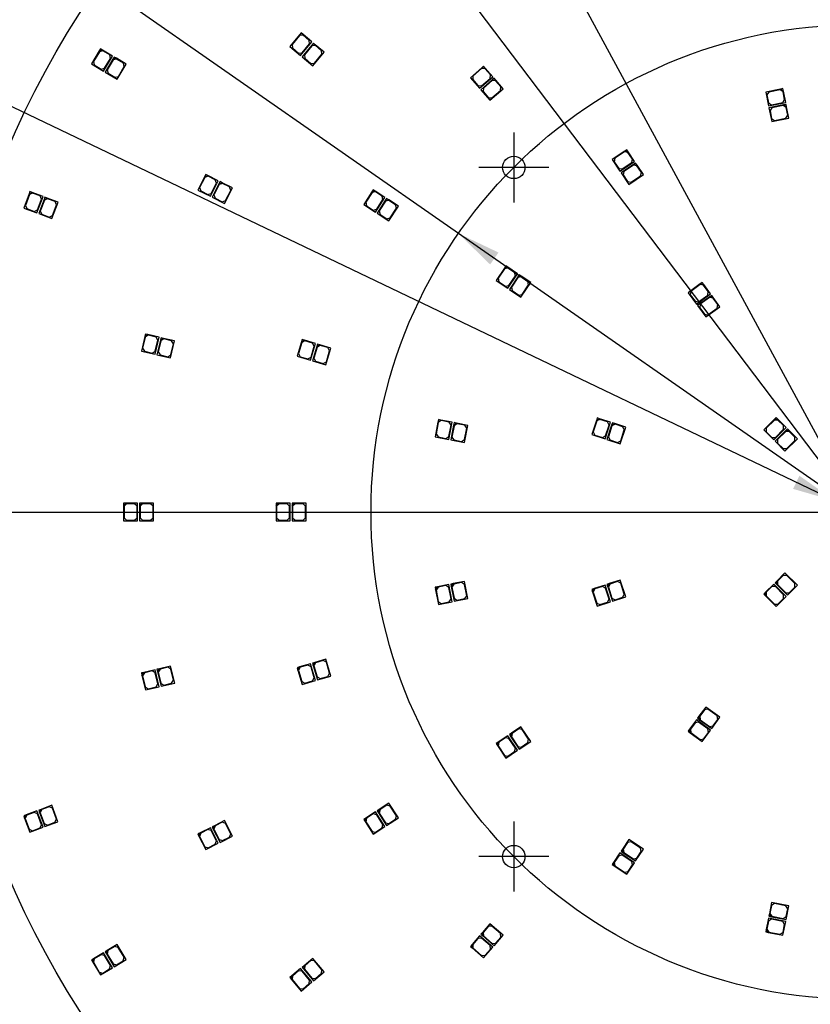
# Model space of a CAD drawing. Header units: millimetres. Extents: x 7 to 819, y 15 to 587.
# Tile 4 of 23: x 108 to 266, y 210 to 407. Entities that reach past the tile are written whole.
import ezdxf
from ezdxf.enums import TextEntityAlignment as Align
from ezdxf.lldxf.tags import DXFTag

# ---------------------------------------------------------------- set-up
doc = ezdxf.new("R2010")
doc.units = ezdxf.units.MM
for name, color, linetype in [('Default', 7, 'Continuous'), ('LED_2835_CW', 7, 'Continuous'), ('LED_2835_WW', 7, 'Continuous'), ('PCB_RDLED_440MM_', 7, 'Continuous')]:
    doc.layers.add(name, color=color, linetype=linetype)
doc.styles.add('SEACAD_Arial', font='arial.ttf')
doc.styles.add('SEACAD_Solid_Edge_ANSI1_Symbols', font='semeca1.ttf')
tags = doc.linetypes.add('CENTER2', pattern=[28.575, 19.05, -3.175, 3.175, -3.175]).pattern_tags.tags
tags[10:11] = [DXFTag(74, 4), DXFTag(75, 0), DXFTag(340, '0'), DXFTag(46, 0.0), DXFTag(50, 0.0), DXFTag(44, 0.0), DXFTag(45, 0.0)]
tags[8:9] = [DXFTag(74, 4), DXFTag(75, 0), DXFTag(340, '0'), DXFTag(46, 0.0), DXFTag(50, 0.0), DXFTag(44, 0.0), DXFTag(45, 0.0)]
tags[6:7] = [DXFTag(74, 4), DXFTag(75, 0), DXFTag(340, '0'), DXFTag(46, 0.0), DXFTag(50, 0.0), DXFTag(44, 0.0), DXFTag(45, 0.0)]
tags[4:5] = [DXFTag(74, 4), DXFTag(75, 0), DXFTag(340, '0'), DXFTag(46, 0.0), DXFTag(50, 0.0), DXFTag(44, 0.0), DXFTag(45, 0.0)]
doc.dimstyles.new('ISO', dxfattribs={"dimtxt": 8.75, "dimasz": 8.75, "dimexe": 4.375, "dimexo": 0, "dimgap": 2.1875, "dimtad": 1, "dimtxsty": 'SEACAD_Arial', "dimblk1": '_SE_FILLED', "dimblk2": '_SE_FILLED', "dimsah": 1, "dimcen": 4.375, "dimadec": 0, "dimazin": 0, "dimtfac": 0.5, "dimtdec": 3, "dimtmove": 0, "dimatfit": 3, "dimfxl": 1, "dimarcsym": 0})

# ---------------------------------------------------------------- blocks, each defined once
blk = doc.blocks.new('SEANNOT_GROUP8')
at = {"layer": 'Default', "color": 7, "linetype": 'CENTER2'}
for p, q in [((206.84, 384.78), (206.84, 370.78)), ((213.84, 377.78), (199.84, 377.78))]:
    blk.add_line(p, q, dxfattribs=at)
blk = doc.blocks.new('SEANNOT_GROUP9')
at = {"layer": 'Default', "color": 7, "linetype": 'CENTER2'}
for p, q in [((206.84, 246.89), (206.84, 232.89)), ((213.84, 239.89), (199.84, 239.89))]:
    blk.add_line(p, q, dxfattribs=at)
blk = doc.blocks.new('SEANNOT_GROUP12')
at = {"layer": 'Default', "color": 7, "linetype": 'CENTER2'}
blk.add_line((58.28, 308.83), (493.28, 308.83), dxfattribs=at)
blk = doc.blocks.new('SE')
at = {"layer": 'LED_2835_CW', "color": 7, "linetype": 'Continuous'}
for p, q in [((166.43, 402.23), (164.5, 399.93)), ((166.44, 402.08), (164.96, 400.32)), ((166.75, 402.61), (166.43, 402.23)), ((166.43, 402.23), (167.13, 402.29)), ((167.14, 402.15), (166.44, 402.08)), ((167.13, 402.29), (166.75, 402.61)), ((168.89, 400.81), (167.13, 402.29)), ((168.37, 401.12), (167.14, 402.15)), ((164.5, 399.93), (166.64, 398.13)), ((164.96, 400.32), (165.02, 399.62)), ((166.64, 398.13), (168.89, 400.81)), ((166.95, 398.65), (168.43, 400.41)), ((168.43, 400.41), (168.37, 401.12)), ((126.63, 399.42), (125.09, 396.85)), ((126.67, 399.29), (125.49, 397.31)), ((126.89, 399.85), (126.63, 399.42)), ((126.63, 399.42), (127.32, 399.6)), ((127.35, 399.46), (126.67, 399.29)), ((127.32, 399.6), (126.89, 399.85)), ((129.29, 398.42), (127.32, 399.6)), ((128.73, 398.64), (127.35, 399.46)), ((127.5, 395.41), (129.29, 398.42)), ((127.72, 395.98), (128.9, 397.95)), ((128.9, 397.95), (128.73, 398.64)), ((165.02, 399.62), (166.25, 398.59)), ((166.25, 398.59), (166.95, 398.65)), ((125.09, 396.85), (127.5, 395.41)), ((125.49, 397.31), (125.66, 396.63)), ((125.66, 396.63), (127.03, 395.81)), ((127.03, 395.81), (127.72, 395.98)), ((202.53, 395.28), (200.26, 393.31)), ((202.52, 395.14), (200.78, 393.63)), ((203.22, 395.09), (202.52, 395.14)), ((202.91, 395.61), (202.53, 395.28)), ((202.53, 395.28), (203.23, 395.23)), ((203.23, 395.23), (202.91, 395.61)), ((204.27, 393.88), (203.22, 395.09)), ((204.74, 393.49), (203.23, 395.23)), ((200.26, 393.31), (202.09, 391.2)), ((200.78, 393.63), (200.73, 392.93)), ((200.73, 392.93), (201.78, 391.72)), ((202.09, 391.2), (204.74, 393.49)), ((202.48, 391.67), (204.22, 393.17)), ((204.22, 393.17), (204.27, 393.88)), ((201.78, 391.72), (202.48, 391.67)), ((260.85, 390.29), (257.91, 389.7)), ((260.78, 390.17), (258.52, 389.72)), ((261.36, 389.78), (260.78, 390.17)), ((261.34, 390.39), (260.85, 390.29)), ((260.85, 390.29), (261.44, 389.9)), ((261.44, 389.9), (261.34, 390.39)), ((257.91, 389.7), (258.46, 386.96)), ((258.52, 389.72), (258.13, 389.13)), ((258.13, 389.13), (258.44, 387.56)), ((261.28, 387.62), (261.68, 388.21)), ((261.68, 388.21), (261.36, 389.78)), ((261.89, 387.64), (261.44, 389.9)), ((258.44, 387.56), (259.03, 387.17)), ((258.46, 386.96), (261.89, 387.64)), ((259.03, 387.17), (261.28, 387.62)), ((230.82, 378.38), (228.33, 376.71)), ((230.79, 378.24), (228.88, 376.96)), ((231.48, 378.1), (230.79, 378.24)), ((231.23, 378.65), (230.82, 378.38)), ((230.82, 378.38), (231.51, 378.24)), ((231.51, 378.24), (231.23, 378.65)), ((232.79, 376.33), (231.51, 378.24)), ((228.33, 376.71), (229.88, 374.38)), ((228.88, 376.96), (228.74, 376.26)), ((228.74, 376.26), (229.63, 374.94)), ((229.88, 374.38), (232.79, 376.33)), ((232.38, 376.77), (231.48, 378.1)), ((232.24, 376.08), (232.38, 376.77)), ((147.83, 374.49), (146.49, 371.81)), ((147.88, 374.35), (146.85, 372.3)), ((148.06, 374.93), (147.83, 374.49)), ((147.83, 374.49), (148.51, 374.71)), ((148.55, 374.58), (147.88, 374.35)), ((148.51, 374.71), (148.06, 374.93)), ((150.56, 373.68), (148.51, 374.71)), ((149.98, 373.86), (148.55, 374.58)), ((229.63, 374.94), (230.33, 374.8)), ((230.33, 374.8), (232.24, 376.08)), ((148.99, 370.55), (150.56, 373.68)), ((149.17, 371.13), (150.2, 373.19)), ((150.2, 373.19), (149.98, 373.86)), ((112.85, 371.34), (111.8, 368.53)), ((112.91, 371.21), (112.1, 369.05)), ((113.03, 371.8), (112.85, 371.34)), ((112.85, 371.34), (113.5, 371.63)), ((113.56, 371.5), (112.91, 371.21)), ((113.5, 371.63), (113.03, 371.8)), ((115.65, 370.82), (113.5, 371.63)), ((115.05, 370.94), (113.56, 371.5)), ((114.42, 367.54), (115.65, 370.82)), ((115.35, 370.29), (115.05, 370.94)), ((146.49, 371.81), (148.99, 370.55)), ((146.85, 372.3), (147.07, 371.63)), ((147.07, 371.63), (148.5, 370.91)), ((148.5, 370.91), (149.17, 371.13)), ((181.14, 371.14), (179.52, 368.62)), ((181.17, 371), (179.93, 369.07)), ((181.41, 371.56), (181.14, 371.14)), ((181.14, 371.14), (181.83, 371.29)), ((181.86, 371.15), (181.17, 371)), ((181.83, 371.29), (181.41, 371.56)), ((183.77, 370.05), (181.83, 371.29)), ((183.21, 370.29), (181.86, 371.15)), ((111.8, 368.53), (114.42, 367.54)), ((112.1, 369.05), (112.39, 368.41)), ((112.39, 368.41), (113.89, 367.85)), ((114.54, 368.14), (115.35, 370.29)), ((179.52, 368.62), (181.87, 367.1)), ((179.93, 369.07), (180.08, 368.38)), ((180.08, 368.38), (181.42, 367.51)), ((181.87, 367.1), (183.77, 370.05)), ((182.11, 367.66), (183.36, 369.6)), ((183.36, 369.6), (183.21, 370.29)), ((113.89, 367.85), (114.54, 368.14)), ((181.42, 367.51), (182.11, 367.66)), ((207.63, 355.88), (205.96, 353.38)), ((207.66, 355.74), (206.38, 353.83)), ((207.91, 356.29), (207.63, 355.88)), ((207.63, 355.88), (208.32, 356.02)), ((208.35, 355.88), (207.66, 355.74)), ((208.32, 356.02), (207.91, 356.29)), ((208.29, 351.83), (210.24, 354.74)), ((210.24, 354.74), (208.32, 356.02)), ((209.68, 354.99), (208.35, 355.88)), ((209.82, 354.3), (209.68, 354.99)), ((205.96, 353.38), (208.29, 351.83)), ((206.38, 353.83), (206.52, 353.13)), ((206.52, 353.13), (207.85, 352.24)), ((208.54, 352.38), (209.82, 354.3)), ((207.85, 352.24), (208.54, 352.38)), ((246.05, 351.88), (243.63, 350.12)), ((246.03, 351.74), (244.17, 350.39)), ((246.73, 351.63), (246.03, 351.74)), ((246.46, 352.18), (246.05, 351.88)), ((246.05, 351.88), (246.75, 351.77)), ((246.75, 351.77), (246.46, 352.18)), ((247.67, 350.34), (246.73, 351.63)), ((248.1, 349.91), (246.75, 351.77)), ((243.63, 350.12), (245.27, 347.86)), ((244.17, 350.39), (244.06, 349.69)), ((244.06, 349.69), (245, 348.4)), ((245.27, 347.86), (248.1, 349.91)), ((245.7, 348.29), (247.56, 349.64)), ((247.56, 349.64), (247.67, 350.34)), ((245, 348.4), (245.7, 348.29)), ((136.14, 343.21), (135.45, 340.29)), ((136.22, 343.09), (135.69, 340.85)), ((136.26, 343.7), (136.14, 343.21)), ((136.14, 343.21), (136.74, 343.58)), ((136.82, 343.46), (136.22, 343.09)), ((136.74, 343.58), (136.26, 343.7)), ((138.98, 343.06), (136.74, 343.58)), ((138.38, 343.1), (136.82, 343.46)), ((138.18, 339.65), (138.98, 343.06)), ((138.75, 342.49), (138.38, 343.1)), ((135.69, 340.85), (136.06, 340.25)), ((138.22, 340.26), (138.75, 342.49)), ((167.42, 341.95), (166.58, 339.08)), ((167.49, 341.83), (166.84, 339.62)), ((167.56, 342.43), (167.42, 341.95)), ((167.42, 341.95), (168.04, 342.29)), ((168.11, 342.17), (167.49, 341.83)), ((168.04, 342.29), (167.56, 342.43)), ((170.25, 341.64), (168.04, 342.29)), ((169.64, 341.72), (168.11, 342.17)), ((169.26, 338.29), (170.25, 341.64)), ((169.34, 338.89), (169.98, 341.1)), ((169.98, 341.1), (169.64, 341.72)), ((135.45, 340.29), (138.18, 339.65)), ((136.06, 340.25), (137.62, 339.88)), ((137.62, 339.88), (138.22, 340.26)), ((166.58, 339.08), (169.26, 338.29)), ((166.84, 339.62), (167.18, 339)), ((167.18, 339), (168.71, 338.55)), ((168.71, 338.55), (169.34, 338.89)), ((194.81, 326.22), (194.23, 323.27)), ((194.89, 326.1), (194.45, 323.84)), ((194.91, 326.71), (194.81, 326.22)), ((194.81, 326.22), (195.4, 326.61)), ((195.48, 326.49), (194.89, 326.1)), ((195.4, 326.61), (194.91, 326.71)), ((197.66, 326.16), (195.4, 326.61)), ((197.05, 326.18), (195.48, 326.49)), ((196.98, 322.73), (197.66, 326.16)), ((197, 323.34), (197.44, 325.59)), ((197.44, 325.59), (197.05, 326.18)), ((226.43, 326.19), (225.5, 323.34)), ((226.49, 326.06), (225.78, 323.88)), ((226.58, 326.67), (226.43, 326.19)), ((226.43, 326.19), (227.06, 326.51)), ((227.12, 326.39), (226.49, 326.06)), ((227.06, 326.51), (226.58, 326.67)), ((229.25, 325.8), (227.06, 326.51)), ((228.64, 325.89), (227.12, 326.39)), ((228.16, 322.47), (229.25, 325.8)), ((228.25, 323.07), (228.96, 325.26)), ((228.96, 325.26), (228.64, 325.89)), ((261.27, 325.12), (259.14, 322.99)), ((261.62, 325.47), (261.27, 325.12)), ((261.27, 325.12), (261.97, 325.12)), ((261.97, 325.12), (261.62, 325.47)), ((263.6, 323.49), (261.97, 325.12)), ((194.23, 323.27), (196.98, 322.73)), ((194.45, 323.84), (194.84, 323.25)), ((194.84, 323.25), (196.41, 322.94)), ((196.41, 322.94), (197, 323.34)), ((225.5, 323.34), (228.16, 322.47)), ((225.78, 323.88), (226.1, 323.25)), ((226.1, 323.25), (227.62, 322.75)), ((227.62, 322.75), (228.25, 323.07)), ((261.27, 324.97), (259.64, 323.35)), ((259.64, 323.35), (259.64, 322.64)), ((261.12, 321.01), (263.6, 323.49)), ((261.97, 324.97), (261.27, 324.97)), ((261.48, 321.51), (263.1, 323.14)), ((263.1, 323.84), (261.97, 324.97)), ((263.1, 323.14), (263.1, 323.84)), ((259.14, 322.99), (261.12, 321.01)), ((259.64, 322.64), (260.77, 321.51)), ((260.77, 321.51), (261.48, 321.51)), ((131.98, 310.58), (131.98, 310.08)), ((132.48, 310.58), (131.98, 310.58)), ((131.98, 310.08), (132.48, 310.58)), ((131.98, 310.08), (131.98, 307.08)), ((132.58, 310.49), (132.08, 309.98)), ((132.08, 309.98), (132.08, 307.68)), ((134.78, 310.59), (132.48, 310.58)), ((134.18, 310.49), (132.58, 310.49)), ((134.68, 309.99), (134.18, 310.49)), ((134.68, 307.69), (134.68, 309.99)), ((134.78, 307.09), (134.78, 310.59)), ((162.48, 310.58), (162.48, 310.08)), ((162.98, 310.58), (162.48, 310.58)), ((162.48, 310.08), (162.98, 310.58)), ((162.48, 310.08), (162.48, 307.08)), ((163.08, 310.48), (162.58, 309.98)), ((162.58, 309.98), (162.58, 307.68)), ((165.28, 310.58), (162.98, 310.58)), ((164.68, 310.48), (163.08, 310.48)), ((165.18, 309.98), (164.68, 310.48)), ((165.18, 307.68), (165.18, 309.98)), ((165.28, 307.08), (165.28, 310.58)), ((132.08, 307.68), (132.58, 307.19)), ((134.18, 307.19), (134.68, 307.69)), ((162.58, 307.68), (163.08, 307.18)), ((164.68, 307.18), (165.18, 307.68)), ((131.98, 307.08), (134.78, 307.09)), ((132.58, 307.19), (134.18, 307.19)), ((162.48, 307.08), (165.28, 307.08)), ((163.08, 307.18), (164.68, 307.18)), ((261.12, 296.65), (259.5, 295.03)), ((260.77, 296.16), (259.64, 295.03)), ((261.48, 296.16), (260.77, 296.16)), ((263.6, 294.18), (261.12, 296.65)), ((263.1, 294.53), (261.48, 296.16)), ((194.72, 294.5), (194.23, 294.4)), ((194.23, 294.4), (194.33, 293.91)), ((194.33, 293.91), (194.72, 294.5)), ((194.33, 293.91), (194.91, 290.97)), ((194.84, 294.42), (194.44, 293.83)), ((194.44, 293.83), (194.89, 291.57)), ((196.97, 294.95), (194.72, 294.5)), ((196.4, 294.73), (194.84, 294.42)), ((196.99, 294.34), (196.4, 294.73)), ((197.66, 291.52), (196.97, 294.95)), ((197.44, 292.08), (196.99, 294.34)), ((225.97, 294.5), (225.5, 294.34)), ((225.5, 294.34), (225.65, 293.87)), ((225.65, 293.87), (225.97, 294.5)), ((225.65, 293.87), (226.58, 291.01)), ((226.1, 294.43), (225.78, 293.8)), ((225.78, 293.8), (226.49, 291.62)), ((228.16, 295.21), (225.97, 294.5)), ((227.62, 294.93), (226.1, 294.43)), ((228.25, 294.61), (227.62, 294.93)), ((229.24, 291.88), (228.16, 295.21)), ((228.96, 292.42), (228.25, 294.61)), ((259.5, 295.03), (259.14, 294.67)), ((259.14, 294.67), (259.5, 294.32)), ((259.5, 294.32), (259.5, 295.03)), ((259.5, 294.32), (261.62, 292.2)), ((259.64, 295.03), (259.64, 294.32)), ((259.64, 294.32), (261.27, 292.69)), ((261.62, 292.2), (263.6, 294.18)), ((261.97, 292.69), (263.1, 293.83)), ((263.1, 293.83), (263.1, 294.53)), ((194.89, 291.57), (195.48, 291.18)), ((197.05, 291.5), (197.44, 292.08)), ((226.49, 291.62), (227.12, 291.29)), ((226.58, 291.01), (229.24, 291.88)), ((227.12, 291.29), (228.64, 291.79)), ((228.64, 291.79), (228.96, 292.42)), ((261.27, 292.69), (261.97, 292.69)), ((194.91, 290.97), (197.66, 291.52)), ((195.48, 291.18), (197.05, 291.5)), ((138.18, 278.02), (135.94, 277.49)), ((137.61, 277.78), (136.06, 277.41)), ((138.22, 277.41), (137.61, 277.78)), ((138.99, 274.62), (138.18, 278.02)), ((167.06, 278.73), (166.58, 278.59)), ((166.58, 278.59), (166.72, 278.11)), ((166.72, 278.11), (167.06, 278.73)), ((166.72, 278.11), (167.56, 275.24)), ((167.18, 278.67), (166.84, 278.05)), ((166.84, 278.05), (167.49, 275.84)), ((169.26, 279.38), (167.06, 278.73)), ((168.71, 279.12), (167.18, 278.67)), ((169.34, 278.78), (168.71, 279.12)), ((170.25, 276.02), (169.26, 279.38)), ((169.98, 276.57), (169.34, 278.78)), ((135.94, 277.49), (135.45, 277.37)), ((135.45, 277.37), (135.57, 276.89)), ((135.57, 276.89), (135.94, 277.49)), ((135.57, 276.89), (136.26, 273.97)), ((136.06, 277.41), (135.69, 276.81)), ((135.69, 276.81), (136.22, 274.57)), ((138.75, 275.18), (138.22, 277.41)), ((167.49, 275.84), (168.11, 275.5)), ((167.56, 275.24), (170.25, 276.02)), ((168.11, 275.5), (169.64, 275.95)), ((169.64, 275.95), (169.98, 276.57)), ((136.22, 274.57), (136.82, 274.2)), ((136.26, 273.97), (138.99, 274.62)), ((136.82, 274.2), (138.38, 274.57)), ((138.38, 274.57), (138.75, 275.18)), ((243.91, 267.96), (243.62, 267.56)), ((245.26, 269.82), (243.91, 267.96)), ((244.02, 267.26), (243.91, 267.96)), ((244.99, 269.28), (244.05, 267.98)), ((244.05, 267.98), (244.16, 267.28)), ((245.69, 269.39), (244.99, 269.28)), ((248.1, 267.76), (245.26, 269.82)), ((247.55, 268.03), (245.69, 269.39)), ((247.66, 267.34), (247.55, 268.03)), ((243.62, 267.56), (244.02, 267.26)), ((244.02, 267.26), (246.45, 265.5)), ((244.16, 267.28), (246.02, 265.93)), ((246.02, 265.93), (246.72, 266.04)), ((246.45, 265.5), (248.1, 267.76)), ((246.72, 266.04), (247.66, 267.34)), ((206.37, 264.57), (205.96, 264.29)), ((205.96, 264.29), (206.24, 263.87)), ((206.24, 263.87), (206.37, 264.57)), ((208.29, 265.85), (206.37, 264.57)), ((206.51, 264.54), (206.38, 263.85)), ((207.84, 265.43), (206.51, 264.54)), ((208.54, 265.29), (207.84, 265.43)), ((210.23, 262.94), (208.29, 265.85)), ((209.82, 263.38), (208.54, 265.29)), ((206.24, 263.87), (207.91, 261.38)), ((206.38, 263.85), (207.66, 261.93)), ((207.91, 261.38), (210.23, 262.94)), ((208.35, 261.8), (209.68, 262.69)), ((209.68, 262.69), (209.82, 263.38)), ((207.66, 261.93), (208.35, 261.8)), ((181.87, 250.57), (179.94, 249.32)), ((183.77, 247.62), (181.87, 250.57)), ((112.26, 249.35), (111.79, 249.18)), ((111.79, 249.18), (111.96, 248.71)), ((111.96, 248.71), (112.26, 249.35)), ((111.96, 248.71), (113.01, 245.9)), ((112.38, 249.29), (112.09, 248.65)), ((112.09, 248.65), (112.9, 246.5)), ((114.41, 250.16), (112.26, 249.35)), ((113.88, 249.86), (112.38, 249.29)), ((114.53, 249.56), (113.88, 249.86)), ((115.64, 246.88), (114.41, 250.16)), ((115.33, 247.41), (114.53, 249.56)), ((179.94, 249.32), (179.52, 249.05)), ((179.52, 249.05), (179.79, 248.63)), ((179.79, 248.63), (179.94, 249.32)), ((179.79, 248.63), (181.41, 246.11)), ((180.08, 249.29), (179.93, 248.6)), ((179.93, 248.6), (181.17, 246.67)), ((181.42, 250.16), (180.08, 249.29)), ((182.11, 250.01), (181.42, 250.16)), ((183.36, 248.07), (182.11, 250.01)), ((112.9, 246.5), (113.54, 246.2)), ((113.01, 245.9), (115.64, 246.88)), ((113.54, 246.2), (115.04, 246.77)), ((115.04, 246.77), (115.33, 247.41)), ((148.99, 247.12), (146.94, 246.08)), ((148.5, 246.76), (147.07, 246.04)), ((149.17, 246.54), (148.5, 246.76)), ((150.56, 243.99), (148.99, 247.12)), ((150.2, 244.48), (149.17, 246.54)), ((181.17, 246.67), (181.86, 246.52)), ((181.41, 246.11), (183.77, 247.62)), ((181.86, 246.52), (183.21, 247.38)), ((183.21, 247.38), (183.36, 248.07)), ((146.94, 246.08), (146.49, 245.86)), ((146.49, 245.86), (146.71, 245.41)), ((146.71, 245.41), (146.94, 246.08)), ((146.71, 245.41), (148.06, 242.73)), ((147.07, 246.04), (146.85, 245.37)), ((146.85, 245.37), (147.88, 243.31)), ((149.98, 243.81), (150.2, 244.48)), ((147.88, 243.31), (148.55, 243.09)), ((148.06, 242.73), (150.56, 243.99)), ((148.55, 243.09), (149.98, 243.81)), ((229.87, 243.29), (228.6, 241.38)), ((229.62, 242.74), (228.74, 241.4)), ((230.32, 242.87), (229.62, 242.74)), ((232.79, 241.35), (229.87, 243.29)), ((232.23, 241.6), (230.32, 242.87)), ((228.6, 241.38), (228.32, 240.96)), ((228.32, 240.96), (228.74, 240.68)), ((228.74, 240.68), (228.6, 241.38)), ((228.74, 241.4), (228.88, 240.71)), ((228.74, 240.68), (231.23, 239.02)), ((228.88, 240.71), (230.79, 239.43)), ((231.23, 239.02), (232.79, 241.35)), ((231.48, 239.57), (232.37, 240.9)), ((232.37, 240.9), (232.23, 241.6)), ((230.79, 239.43), (231.48, 239.57)), ((258.45, 230.71), (258, 228.46)), ((259.02, 230.5), (258.43, 230.1)), ((261.88, 230.03), (258.45, 230.71)), ((261.28, 230.05), (259.02, 230.5)), ((258.43, 230.1), (258.12, 228.53)), ((258.12, 228.53), (258.52, 227.95)), ((261.67, 229.46), (261.28, 230.05)), ((261.34, 227.29), (261.88, 230.03)), ((261.36, 227.89), (261.67, 229.46)), ((258, 228.46), (257.91, 227.97)), ((257.91, 227.97), (258.4, 227.87)), ((258.4, 227.87), (258, 228.46)), ((258.4, 227.87), (261.34, 227.29)), ((258.52, 227.95), (260.77, 227.5)), ((260.77, 227.5), (261.36, 227.89)), ((200.59, 224.73), (200.26, 224.35)), ((202.09, 226.47), (200.59, 224.73)), ((200.64, 224.03), (200.59, 224.73)), ((201.78, 225.95), (200.73, 224.74)), ((200.73, 224.74), (200.78, 224.04)), ((202.48, 226), (201.78, 225.95)), ((204.74, 224.18), (202.09, 226.47)), ((204.22, 224.5), (202.48, 226)), ((200.26, 224.35), (200.64, 224.03)), ((200.64, 224.03), (202.91, 222.06)), ((200.78, 224.04), (202.52, 222.53)), ((202.91, 222.06), (204.74, 224.18)), ((203.22, 222.58), (204.27, 223.79)), ((204.27, 223.79), (204.22, 224.5)), ((125.5, 221.11), (125.07, 220.85)), ((125.07, 220.85), (125.33, 220.42)), ((125.33, 220.42), (125.5, 221.11)), ((125.64, 221.08), (125.47, 220.39)), ((127.48, 222.29), (125.5, 221.11)), ((127.02, 221.89), (125.64, 221.08)), ((127.7, 221.72), (127.02, 221.89)), ((129.27, 219.28), (127.48, 222.29)), ((128.88, 219.75), (127.7, 221.72)), ((202.52, 222.53), (203.22, 222.58)), ((125.33, 220.42), (126.87, 217.85)), ((125.47, 220.39), (126.65, 218.41)), ((126.87, 217.85), (129.27, 219.28)), ((127.33, 218.24), (128.71, 219.06)), ((128.71, 219.06), (128.88, 219.75)), ((166.64, 219.54), (164.88, 218.06)), ((166.25, 219.08), (165.02, 218.05)), ((166.95, 219.02), (166.25, 219.08)), ((168.89, 216.86), (166.64, 219.54)), ((168.43, 217.26), (166.95, 219.02)), ((126.65, 218.41), (127.33, 218.24)), ((164.88, 218.06), (164.5, 217.74)), ((164.5, 217.74), (164.82, 217.36)), ((164.82, 217.36), (164.88, 218.06)), ((164.82, 217.36), (166.75, 215.06)), ((165.02, 218.05), (164.96, 217.35)), ((164.96, 217.35), (166.44, 215.59)), ((166.75, 215.06), (168.89, 216.86)), ((168.37, 216.55), (168.43, 217.26)), ((166.44, 215.59), (167.14, 215.52)), ((167.14, 215.52), (168.37, 216.55))]:
    blk.add_line(p, q, dxfattribs=at)
at = {"layer": 'LED_2835_WW', "color": 7, "linetype": 'Continuous'}
for p, q in [((163.97, 404.28), (162.05, 401.98)), ((163.99, 404.14), (162.51, 402.38)), ((164.3, 404.67), (163.97, 404.28)), ((163.97, 404.28), (164.68, 404.34)), ((164.69, 404.2), (163.99, 404.14)), ((164.68, 404.34), (164.3, 404.67)), ((166.44, 402.87), (164.68, 404.34)), ((165.92, 403.18), (164.69, 404.2)), ((162.05, 401.98), (164.19, 400.18)), ((162.51, 402.38), (162.57, 401.67)), ((164.19, 400.18), (166.44, 402.87)), ((164.5, 400.71), (165.98, 402.47)), ((165.98, 402.47), (165.92, 403.18)), ((123.89, 401.07), (122.35, 398.49)), ((123.92, 400.93), (122.74, 398.95)), ((124.14, 401.49), (123.89, 401.07)), ((123.89, 401.07), (124.57, 401.24)), ((124.61, 401.1), (123.92, 400.93)), ((124.57, 401.24), (124.14, 401.49)), ((126.55, 400.06), (124.57, 401.24)), ((125.98, 400.28), (124.61, 401.1)), ((124.75, 397.05), (126.55, 400.06)), ((126.15, 399.59), (125.98, 400.28)), ((162.57, 401.67), (163.8, 400.65)), ((163.8, 400.65), (164.5, 400.71)), ((122.35, 398.49), (124.75, 397.05)), ((122.74, 398.95), (122.91, 398.27)), ((122.91, 398.27), (124.28, 397.45)), ((124.97, 397.62), (126.15, 399.59)), ((200.81, 398.02), (200.43, 397.7)), ((201.14, 397.65), (200.81, 398.02)), ((124.28, 397.45), (124.97, 397.62)), ((200.43, 397.7), (198.17, 395.73)), ((198.68, 396.05), (198.63, 395.34)), ((200.42, 397.56), (198.68, 396.05)), ((201.13, 397.51), (200.42, 397.56)), ((200.43, 397.7), (201.14, 397.65)), ((202.18, 396.3), (201.13, 397.51)), ((202.64, 395.91), (201.14, 397.65)), ((202.13, 395.59), (202.18, 396.3)), ((198.17, 395.73), (200, 393.62)), ((198.63, 395.34), (199.68, 394.14)), ((199.68, 394.14), (200.39, 394.09)), ((200, 393.62), (202.64, 395.91)), ((200.39, 394.09), (202.13, 395.59)), ((260.23, 393.43), (257.28, 392.84)), ((257.28, 392.84), (257.83, 390.09)), ((257.89, 392.86), (257.5, 392.27)), ((257.5, 392.27), (257.81, 390.7)), ((260.15, 393.31), (257.89, 392.86)), ((260.74, 392.92), (260.15, 393.31)), ((260.72, 393.53), (260.23, 393.43)), ((260.23, 393.43), (260.81, 393.03)), ((260.81, 393.03), (260.72, 393.53)), ((261.05, 391.35), (260.74, 392.92)), ((261.26, 390.78), (260.81, 393.03)), ((257.81, 390.7), (258.4, 390.31)), ((257.83, 390.09), (261.26, 390.78)), ((258.4, 390.31), (260.66, 390.76)), ((260.66, 390.76), (261.05, 391.35)), ((229.04, 381.04), (226.54, 379.37)), ((229.01, 380.9), (227.1, 379.62)), ((229.7, 380.76), (229.01, 380.9)), ((229.45, 381.31), (229.04, 381.04)), ((229.04, 381.04), (229.73, 380.9)), ((229.73, 380.9), (229.45, 381.31)), ((230.59, 379.43), (229.7, 380.76)), ((231.01, 378.99), (229.73, 380.9)), ((226.54, 379.37), (228.1, 377.04)), ((227.1, 379.62), (226.96, 378.92)), ((226.96, 378.92), (227.85, 377.59)), ((228.1, 377.04), (231.01, 378.99)), ((228.54, 377.46), (230.46, 378.74)), ((230.46, 378.74), (230.59, 379.43)), ((145.2, 376.37), (144.98, 375.92)), ((145.65, 376.15), (145.2, 376.37)), ((227.85, 377.59), (228.54, 377.46)), ((144.98, 375.92), (143.63, 373.24)), ((145.02, 375.79), (143.99, 373.73)), ((144.98, 375.92), (145.65, 376.15)), ((145.69, 376.01), (145.02, 375.79)), ((147.7, 375.12), (145.65, 376.15)), ((147.12, 375.3), (145.69, 376.01)), ((146.13, 371.99), (147.7, 375.12)), ((146.31, 372.57), (147.34, 374.62)), ((147.34, 374.62), (147.12, 375.3)), ((109.86, 372.46), (108.8, 369.65)), ((109.92, 372.33), (109.11, 370.18)), ((110.03, 372.93), (109.86, 372.46)), ((109.86, 372.46), (110.5, 372.75)), ((110.56, 372.62), (109.92, 372.33)), ((110.5, 372.75), (110.03, 372.93)), ((112.66, 371.94), (110.5, 372.75)), ((112.06, 372.06), (110.56, 372.62)), ((143.63, 373.24), (146.13, 371.99)), ((143.99, 373.73), (144.21, 373.06)), ((144.21, 373.06), (145.64, 372.35)), ((145.64, 372.35), (146.31, 372.57)), ((178.45, 372.87), (176.83, 370.35)), ((178.48, 372.73), (177.24, 370.8)), ((178.72, 373.29), (178.45, 372.87)), ((178.45, 372.87), (179.14, 373.02)), ((179.17, 372.88), (178.48, 372.73)), ((179.14, 373.02), (178.72, 373.29)), ((181.07, 371.78), (179.14, 373.02)), ((180.52, 372.02), (179.17, 372.88)), ((111.42, 368.67), (112.66, 371.94)), ((111.54, 369.26), (112.35, 371.42)), ((112.35, 371.42), (112.06, 372.06)), ((176.83, 370.35), (179.18, 368.83)), ((177.24, 370.8), (177.39, 370.11)), ((179.18, 368.83), (181.07, 371.78)), ((179.42, 369.39), (180.67, 371.33)), ((180.67, 371.33), (180.52, 372.02)), ((108.8, 369.65), (111.42, 368.67)), ((109.11, 370.18), (109.4, 369.54)), ((109.4, 369.54), (110.9, 368.97)), ((110.9, 368.97), (111.54, 369.26)), ((177.39, 370.11), (178.73, 369.24)), ((178.73, 369.24), (179.42, 369.39)), ((204.97, 357.65), (203.3, 355.16)), ((204.99, 357.51), (203.72, 355.6)), ((205.24, 358.07), (204.97, 357.65)), ((204.97, 357.65), (205.66, 357.79)), ((205.69, 357.65), (204.99, 357.51)), ((205.66, 357.79), (205.24, 358.07)), ((207.57, 356.51), (205.66, 357.79)), ((207.02, 356.76), (205.69, 357.65)), ((207.16, 356.07), (207.02, 356.76)), ((203.3, 355.16), (205.63, 353.6)), ((203.72, 355.6), (203.86, 354.91)), ((203.86, 354.91), (205.19, 354.02)), ((205.63, 353.6), (207.57, 356.51)), ((205.88, 354.16), (207.16, 356.07)), ((244.57, 354.76), (244.17, 354.47)), ((244.87, 354.36), (244.57, 354.76)), ((205.19, 354.02), (205.88, 354.16)), ((244.17, 354.47), (241.74, 352.71)), ((241.74, 352.71), (243.39, 350.44)), ((242.29, 352.98), (242.17, 352.28)), ((244.15, 354.33), (242.29, 352.98)), ((244.84, 354.22), (244.15, 354.33)), ((244.17, 354.47), (244.87, 354.36)), ((245.78, 352.93), (244.84, 354.22)), ((246.22, 352.5), (244.87, 354.36)), ((245.67, 352.23), (245.78, 352.93)), ((242.17, 352.28), (243.12, 350.99)), ((243.12, 350.99), (243.81, 350.87)), ((243.39, 350.44), (246.22, 352.5)), ((243.81, 350.87), (245.67, 352.23)), ((133.03, 343.95), (132.34, 341.03)), ((133.1, 343.83), (132.57, 341.59)), ((133.14, 344.44), (133.03, 343.95)), ((133.03, 343.95), (133.63, 344.32)), ((133.71, 344.2), (133.1, 343.83)), ((133.63, 344.32), (133.14, 344.44)), ((135.87, 343.79), (133.63, 344.32)), ((135.26, 343.83), (133.71, 344.2)), ((135.06, 340.39), (135.87, 343.79)), ((135.1, 340.99), (135.63, 343.23)), ((135.63, 343.23), (135.26, 343.83)), ((164.35, 342.86), (163.51, 339.98)), ((164.49, 343.33), (164.35, 342.86)), ((164.35, 342.86), (164.97, 343.19)), ((165.04, 343.07), (164.42, 342.73)), ((164.97, 343.19), (164.49, 343.33)), ((167.18, 342.55), (164.97, 343.19)), ((166.57, 342.62), (165.04, 343.07)), ((132.34, 341.03), (135.06, 340.39)), ((132.57, 341.59), (132.95, 340.99)), ((132.95, 340.99), (134.5, 340.62)), ((134.5, 340.62), (135.1, 340.99)), ((164.42, 342.73), (163.77, 340.52)), ((166.19, 339.19), (167.18, 342.55)), ((166.27, 339.79), (166.91, 342)), ((166.91, 342), (166.57, 342.62)), ((163.51, 339.98), (166.19, 339.19)), ((163.77, 340.52), (164.11, 339.9)), ((164.11, 339.9), (165.64, 339.45)), ((165.64, 339.45), (166.27, 339.79)), ((191.77, 327.33), (191.67, 326.84)), ((191.67, 326.84), (192.26, 327.23)), ((192.34, 327.11), (191.75, 326.72)), ((192.26, 327.23), (191.77, 327.33)), ((194.52, 326.78), (192.26, 327.23)), ((193.91, 326.8), (192.34, 327.11)), ((223.38, 327.17), (222.45, 324.32)), ((223.45, 327.05), (222.74, 324.86)), ((223.54, 327.65), (223.38, 327.17)), ((223.38, 327.17), (224.01, 327.49)), ((224.08, 327.37), (223.45, 327.05)), ((224.01, 327.49), (223.54, 327.65)), ((226.2, 326.78), (224.01, 327.49)), ((225.6, 326.87), (224.08, 327.37)), ((259, 327.38), (256.88, 325.26)), ((259, 327.24), (257.38, 325.61)), ((259.36, 327.73), (259, 327.38)), ((259, 327.38), (259.71, 327.38)), ((259.71, 327.24), (259, 327.24)), ((259.71, 327.38), (259.36, 327.73)), ((261.34, 325.75), (259.71, 327.38)), ((260.84, 326.11), (259.71, 327.24)), ((191.67, 326.84), (191.09, 323.89)), ((191.75, 326.72), (191.31, 324.46)), ((193.84, 323.35), (194.52, 326.78)), ((193.86, 323.96), (194.3, 326.21)), ((194.3, 326.21), (193.91, 326.8)), ((225.12, 323.46), (226.2, 326.78)), ((225.21, 324.06), (225.92, 326.24)), ((225.92, 326.24), (225.6, 326.87)), ((256.88, 325.26), (258.86, 323.28)), ((257.38, 325.61), (257.38, 324.9)), ((258.86, 323.28), (261.34, 325.75)), ((259.22, 323.77), (260.84, 325.4)), ((260.84, 325.4), (260.84, 326.11)), ((191.09, 323.89), (193.84, 323.35)), ((191.31, 324.46), (191.7, 323.88)), ((191.7, 323.88), (193.27, 323.56)), ((193.27, 323.56), (193.86, 323.96)), ((222.45, 324.32), (225.12, 323.46)), ((222.74, 324.86), (223.06, 324.23)), ((223.06, 324.23), (224.58, 323.74)), ((224.58, 323.74), (225.21, 324.06)), ((257.38, 324.9), (258.51, 323.77)), ((258.51, 323.77), (259.22, 323.77)), ((129.28, 310.58), (128.78, 310.58)), ((128.78, 310.08), (129.28, 310.58)), ((128.78, 310.58), (128.78, 310.08)), ((128.78, 310.08), (128.78, 307.08)), ((129.38, 310.49), (128.88, 309.98)), ((128.88, 309.98), (128.88, 307.68)), ((131.58, 310.59), (129.28, 310.58)), ((130.98, 310.49), (129.38, 310.49)), ((131.48, 309.99), (130.98, 310.49)), ((131.48, 307.69), (131.48, 309.99)), ((131.58, 307.09), (131.58, 310.59)), ((159.28, 310.58), (159.28, 310.08)), ((159.78, 310.58), (159.28, 310.58)), ((159.28, 310.08), (159.78, 310.58)), ((159.28, 310.08), (159.28, 307.08)), ((159.88, 310.48), (159.38, 309.98)), ((159.38, 309.98), (159.38, 307.68)), ((162.08, 310.58), (159.78, 310.58)), ((161.48, 310.48), (159.88, 310.48)), ((161.98, 309.98), (161.48, 310.48)), ((161.98, 307.68), (161.98, 309.98)), ((162.08, 307.08), (162.08, 310.58)), ((128.88, 307.68), (129.38, 307.19)), ((130.98, 307.19), (131.48, 307.69)), ((159.38, 307.68), (159.88, 307.18)), ((161.48, 307.18), (161.98, 307.68)), ((128.78, 307.08), (131.58, 307.09)), ((129.38, 307.19), (130.98, 307.19)), ((159.28, 307.08), (162.08, 307.08)), ((159.88, 307.18), (161.48, 307.18)), ((191.58, 293.87), (191.09, 293.77)), ((191.09, 293.77), (191.19, 293.28)), ((191.19, 293.28), (191.58, 293.87)), ((191.7, 293.79), (191.3, 293.2)), ((193.83, 294.32), (191.58, 293.87)), ((193.27, 294.1), (191.7, 293.79)), ((193.85, 293.71), (193.27, 294.1)), ((194.52, 290.89), (193.83, 294.32)), ((194.3, 291.46), (193.85, 293.71)), ((225.12, 294.21), (222.93, 293.5)), ((224.58, 293.93), (223.06, 293.44)), ((225.21, 293.61), (224.58, 293.93)), ((226.2, 290.88), (225.12, 294.21)), ((225.92, 291.42), (225.21, 293.61)), ((258.86, 294.39), (257.24, 292.77)), ((258.51, 293.9), (257.38, 292.77)), ((259.22, 293.9), (258.51, 293.9)), ((261.34, 291.92), (258.86, 294.39)), ((260.84, 292.27), (259.22, 293.9)), ((191.19, 293.28), (191.77, 290.34)), ((191.3, 293.2), (191.75, 290.95)), ((222.93, 293.5), (222.45, 293.35)), ((222.45, 293.35), (222.61, 292.87)), ((222.61, 292.87), (222.93, 293.5)), ((222.61, 292.87), (223.54, 290.02)), ((223.06, 293.44), (222.74, 292.81)), ((222.74, 292.81), (223.45, 290.62)), ((257.24, 292.77), (256.88, 292.41)), ((256.88, 292.41), (257.24, 292.06)), ((257.24, 292.06), (257.24, 292.77)), ((257.24, 292.06), (259.36, 289.94)), ((257.38, 292.77), (257.38, 292.06)), ((257.38, 292.06), (259, 290.43)), ((259.36, 289.94), (261.34, 291.92)), ((259.71, 290.43), (260.84, 291.56)), ((260.84, 291.56), (260.84, 292.27)), ((191.75, 290.95), (192.34, 290.55)), ((191.77, 290.34), (194.52, 290.89)), ((192.34, 290.55), (193.91, 290.87)), ((193.91, 290.87), (194.3, 291.46)), ((223.45, 290.62), (224.08, 290.3)), ((223.54, 290.02), (226.2, 290.88)), ((224.08, 290.3), (225.6, 290.79)), ((225.6, 290.79), (225.92, 291.42)), ((259, 290.43), (259.71, 290.43)), ((163.99, 277.83), (163.51, 277.69)), ((163.65, 277.21), (163.99, 277.83)), ((164.11, 277.77), (163.77, 277.14)), ((166.19, 278.48), (163.99, 277.83)), ((165.64, 278.22), (164.11, 277.77)), ((166.27, 277.88), (165.64, 278.22)), ((167.18, 275.12), (166.19, 278.48)), ((166.91, 275.67), (166.27, 277.88)), ((132.82, 276.75), (132.34, 276.63)), ((132.34, 276.63), (132.45, 276.15)), ((132.45, 276.15), (132.82, 276.75)), ((132.45, 276.15), (133.15, 273.23)), ((132.94, 276.68), (132.57, 276.07)), ((132.57, 276.07), (133.11, 273.84)), ((135.06, 277.28), (132.82, 276.75)), ((134.5, 277.05), (132.94, 276.68)), ((135.1, 276.67), (134.5, 277.05)), ((135.87, 273.88), (135.06, 277.28)), ((135.64, 274.44), (135.1, 276.67)), ((163.51, 277.69), (163.65, 277.21)), ((163.65, 277.21), (164.49, 274.33)), ((163.77, 277.14), (164.42, 274.94)), ((133.11, 273.84), (133.71, 273.47)), ((133.15, 273.23), (135.87, 273.88)), ((133.71, 273.47), (135.26, 273.84)), ((135.26, 273.84), (135.64, 274.44)), ((164.42, 274.94), (165.04, 274.6)), ((164.49, 274.33), (167.18, 275.12)), ((165.04, 274.6), (166.57, 275.05)), ((166.57, 275.05), (166.91, 275.67)), ((243.39, 267.23), (242.04, 265.37)), ((243.12, 266.68), (242.18, 265.39)), ((243.81, 266.79), (243.12, 266.68)), ((246.22, 265.17), (243.39, 267.23)), ((245.67, 265.44), (243.81, 266.79)), ((205.63, 264.07), (203.72, 262.79)), ((207.57, 261.16), (205.63, 264.07)), ((242.04, 265.37), (241.74, 264.96)), ((241.74, 264.96), (242.15, 264.67)), ((242.15, 264.67), (242.04, 265.37)), ((242.15, 264.67), (244.57, 262.9)), ((242.18, 265.39), (242.29, 264.69)), ((242.29, 264.69), (244.15, 263.34)), ((244.57, 262.9), (246.22, 265.17)), ((244.85, 263.45), (245.79, 264.74)), ((245.79, 264.74), (245.67, 265.44)), ((203.72, 262.79), (203.3, 262.51)), ((203.3, 262.51), (203.58, 262.09)), ((203.58, 262.09), (203.72, 262.79)), ((203.58, 262.09), (205.25, 259.6)), ((203.85, 262.76), (203.72, 262.07)), ((203.72, 262.07), (205, 260.15)), ((205.18, 263.65), (203.85, 262.76)), ((205.88, 263.51), (205.18, 263.65)), ((207.16, 261.6), (205.88, 263.51)), ((244.15, 263.34), (244.85, 263.45)), ((205, 260.15), (205.69, 260.02)), ((205.25, 259.6), (207.57, 261.16)), ((205.69, 260.02), (207.02, 260.91)), ((207.02, 260.91), (207.16, 261.6)), ((109.26, 248.23), (108.79, 248.05)), ((108.97, 247.59), (109.26, 248.23)), ((111.41, 249.04), (109.26, 248.23)), ((110.89, 248.73), (109.39, 248.17)), ((111.53, 248.44), (110.89, 248.73)), ((112.64, 245.76), (111.41, 249.04)), ((112.34, 246.28), (111.53, 248.44)), ((179.18, 248.84), (177.25, 247.59)), ((178.73, 248.43), (177.39, 247.56)), ((179.42, 248.28), (178.73, 248.43)), ((181.07, 245.89), (179.18, 248.84)), ((180.67, 246.34), (179.42, 248.28)), ((108.79, 248.05), (108.97, 247.59)), ((108.97, 247.59), (110.02, 244.78)), ((109.39, 248.17), (109.09, 247.53)), ((109.09, 247.53), (109.9, 245.37)), ((112.04, 245.64), (112.34, 246.28)), ((177.25, 247.59), (176.83, 247.32)), ((176.83, 247.32), (177.1, 246.9)), ((177.1, 246.9), (177.25, 247.59)), ((177.1, 246.9), (178.72, 244.38)), ((177.39, 247.56), (177.24, 246.87)), ((177.24, 246.87), (178.48, 244.94)), ((180.52, 245.65), (180.67, 246.34)), ((109.9, 245.37), (110.55, 245.08)), ((110.02, 244.78), (112.64, 245.76)), ((110.55, 245.08), (112.04, 245.64)), ((144.08, 244.65), (143.63, 244.42)), ((143.63, 244.42), (143.85, 243.98)), ((143.85, 243.98), (144.08, 244.65)), ((144.21, 244.6), (143.99, 243.93)), ((146.13, 245.68), (144.08, 244.65)), ((145.64, 245.32), (144.21, 244.6)), ((146.31, 245.1), (145.64, 245.32)), ((147.7, 242.55), (146.13, 245.68)), ((147.34, 243.05), (146.31, 245.1)), ((178.48, 244.94), (179.17, 244.79)), ((178.72, 244.38), (181.07, 245.89)), ((179.17, 244.79), (180.52, 245.65)), ((143.85, 243.98), (145.2, 241.3)), ((143.99, 243.93), (145.02, 241.88)), ((145.2, 241.3), (147.7, 242.55)), ((145.69, 241.66), (147.12, 242.37)), ((147.12, 242.37), (147.34, 243.05)), ((145.02, 241.88), (145.69, 241.66)), ((228.1, 240.63), (226.82, 238.71)), ((231.01, 238.68), (228.1, 240.63)), ((226.82, 238.71), (226.55, 238.3)), ((226.96, 238.02), (226.82, 238.71)), ((227.85, 240.07), (226.96, 238.74)), ((226.96, 238.74), (227.1, 238.05)), ((228.54, 240.21), (227.85, 240.07)), ((230.46, 238.93), (228.54, 240.21)), ((229.46, 236.36), (231.01, 238.68)), ((230.59, 238.24), (230.46, 238.93)), ((226.55, 238.3), (226.96, 238.02)), ((226.96, 238.02), (229.46, 236.36)), ((227.1, 238.05), (229.01, 236.77)), ((229.01, 236.77), (229.71, 236.91)), ((229.71, 236.91), (230.59, 238.24)), ((257.83, 227.57), (257.38, 225.32)), ((257.81, 226.96), (257.5, 225.4)), ((258.4, 227.36), (257.81, 226.96)), ((261.26, 226.89), (257.83, 227.57)), ((260.66, 226.91), (258.4, 227.36)), ((261.05, 226.32), (260.66, 226.91)), ((260.72, 224.15), (261.26, 226.89)), ((257.38, 225.32), (257.29, 224.83)), ((257.29, 224.83), (257.78, 224.73)), ((257.78, 224.73), (257.38, 225.32)), ((257.5, 225.4), (257.89, 224.81)), ((257.78, 224.73), (260.72, 224.15)), ((257.89, 224.81), (260.15, 224.36)), ((260.15, 224.36), (260.74, 224.75)), ((260.74, 224.75), (261.05, 226.32)), ((200, 224.05), (198.49, 222.31)), ((199.68, 223.53), (198.63, 222.32)), ((200.39, 223.58), (199.68, 223.53)), ((202.64, 221.76), (200, 224.05)), ((202.13, 222.08), (200.39, 223.58)), ((124.73, 220.65), (122.76, 219.47)), ((126.53, 217.64), (124.73, 220.65)), ((198.49, 222.31), (198.17, 221.94)), ((198.17, 221.94), (198.54, 221.61)), ((198.54, 221.61), (198.49, 222.31)), ((198.54, 221.61), (200.81, 219.64)), ((198.63, 222.32), (198.68, 221.62)), ((198.68, 221.62), (200.42, 220.11)), ((200.81, 219.64), (202.64, 221.76)), ((201.13, 220.16), (202.18, 221.37)), ((202.18, 221.37), (202.13, 222.08)), ((122.76, 219.47), (122.33, 219.21)), ((122.33, 219.21), (122.58, 218.78)), ((122.58, 218.78), (122.76, 219.47)), ((122.58, 218.78), (124.12, 216.21)), ((122.89, 219.43), (122.72, 218.75)), ((122.72, 218.75), (123.9, 216.77)), ((124.27, 220.25), (122.89, 219.43)), ((124.95, 220.08), (124.27, 220.25)), ((126.13, 218.1), (124.95, 220.08)), ((200.42, 220.11), (201.13, 220.16)), ((123.9, 216.77), (124.58, 216.6)), ((124.12, 216.21), (126.53, 217.64)), ((124.58, 216.6), (125.96, 217.42)), ((125.96, 217.42), (126.13, 218.1)), ((164.19, 217.49), (162.43, 216.01)), ((163.79, 217.02), (162.57, 215.99)), ((164.5, 216.96), (163.79, 217.02)), ((166.44, 214.81), (164.19, 217.49)), ((165.98, 215.2), (164.5, 216.96)), ((162.43, 216.01), (162.05, 215.68)), ((162.05, 215.68), (162.37, 215.3)), ((162.37, 215.3), (162.43, 216.01)), ((162.37, 215.3), (164.3, 213)), ((162.57, 215.99), (162.51, 215.29)), ((162.51, 215.29), (163.99, 213.53)), ((164.3, 213), (166.44, 214.81)), ((165.92, 214.5), (165.98, 215.2)), ((163.99, 213.53), (164.69, 213.47)), ((164.69, 213.47), (165.92, 214.5))]:
    blk.add_line(p, q, dxfattribs=at)
at = {"layer": 'PCB_RDLED_440MM_', "color": 7, "linetype": 'Continuous'}
for centre in [(206.84, 377.78), (206.84, 239.89)]:
    blk.add_circle(centre, 2.25, dxfattribs=at)
for start, end in [(103.4119, 166.5881), (193.4119, 256.5881)]:
    blk.add_arc((275.78, 308.83), 220, start, end, dxfattribs=at)
blk = doc.blocks.new('DMBLK12')
at = {"layer": 'Default', "linetype": 'Continuous'}
for points in [[(262.75, 313.46), (271.27, 310.99), (264.01, 316.09)], [(287.55, 301.58), (288.81, 304.21), (280.29, 306.68)]]:
    blk.add_hatch(color=7, dxfattribs=at).paths.add_polyline_path(points)
at = {"layer": 'Default', "color": 7, "linetype": 'Continuous'}
for p, q in [((271.27, 310.99), (30.19, 426.4)), ((296.07, 299.12), (271.27, 310.99))]:
    blk.add_line(p, q, dxfattribs=at)
for s, style, p in [('O', 'SEACAD_Solid_Edge_ANSI1_Symbols', (37.68, 434.95)), ('10', 'SEACAD_Arial', (51.2, 428.47))]:
    blk.add_text(s, height=8.75, rotation=334.4181, dxfattribs=dict(at, style=style)).set_placement(p, align=Align.TOP_LEFT)
blk = doc.blocks.new('_SE_FILLED')
at = {"color": 0}
blk.add_line((0, 0), (-1, 0), dxfattribs=at)
blk.add_solid([(0, 0), (-1, -0.1665), (-1, 0.1665), (0, 0)], dxfattribs=at)
blk = doc.blocks.new('DMBLK13')
at = {"layer": 'Default', "linetype": 'Continuous'}
blk.add_hatch(color=7, dxfattribs=at).paths.add_polyline_path([(165.59, 509.3), (171.04, 502.3), (168.15, 510.69)])
at = {"layer": 'Default', "color": 7, "linetype": 'Continuous'}
blk.add_line((275.78, 308.83), (145.74, 549.02), dxfattribs=at)
at = {"layer": 'Default', "color": 7, "linetype": 'Continuous', "style": 'SEACAD_Arial'}
for s, p in [('R', (156.82, 551.54)), ('220', (163.48, 539.23))]:
    blk.add_text(s, height=8.75, rotation=298.4313, dxfattribs=at).set_placement(p, align=Align.TOP_LEFT)
blk = doc.blocks.new('DMBLK16')
at = {"layer": 'Default', "linetype": 'Continuous'}
for points in [[(168.24, 448.48), (170.56, 450.24), (164.12, 456.34)], [(381, 167.43), (387.44, 161.33), (383.32, 169.19)]]:
    blk.add_hatch(color=7, dxfattribs=at).paths.add_polyline_path(points)
at = {"layer": 'Default', "color": 7, "linetype": 'Continuous'}
for p, q in [((164.12, 456.34), (110.89, 526.65)), ((387.44, 161.33), (164.12, 456.34))]:
    blk.add_line(p, q, dxfattribs=at)
for s, style, p in [('O', 'SEACAD_Solid_Edge_ANSI1_Symbols', (121.46, 530.81)), ('370', 'SEACAD_Arial', (130.51, 518.86))]:
    blk.add_text(s, height=8.75, rotation=307.1256, dxfattribs=dict(at, style=style)).set_placement(p, align=Align.TOP_LEFT)
blk = doc.blocks.new('DMBLK17')
at = {"layer": 'Default', "linetype": 'Continuous'}
for points in [[(202.12, 358.36), (203.79, 360.75), (195.77, 364.56)], [(347.77, 256.92), (355.79, 253.11), (349.44, 259.31)]]:
    blk.add_hatch(color=7, dxfattribs=at).paths.add_polyline_path(points)
at = {"layer": 'Default', "color": 7, "linetype": 'Continuous'}
for p, q in [((195.77, 364.56), (51.28, 465.19)), ((355.79, 253.11), (195.77, 364.56))]:
    blk.add_line(p, q, dxfattribs=at)
for s, style, p in [('O', 'SEACAD_Solid_Edge_ANSI1_Symbols', (60.05, 472.41)), ('195', 'SEACAD_Arial', (72.35, 463.84))]:
    blk.add_text(s, height=8.75, rotation=325.1445, dxfattribs=dict(at, style=style)).set_placement(p, align=Align.TOP_LEFT)
blk = doc.blocks.new('DMBLK18')
at = {"layer": 'Default', "linetype": 'Continuous'}
for points in [[(70.53, 66.6), (70.53, 69.52), (61.78, 68.06)], [(481.03, 66.6), (489.78, 68.06), (481.03, 69.52)]]:
    blk.add_hatch(color=7, dxfattribs=at).paths.add_polyline_path(points)
at = {"layer": 'Default', "color": 7, "linetype": 'Continuous'}
for p, q in [((61.78, 257.81), (61.78, 63.69)), ((489.78, 257.81), (489.78, 63.69)), ((489.78, 68.06), (61.78, 68.06))]:
    blk.add_line(p, q, dxfattribs=at)
at = {"layer": 'Default', "color": 7, "linetype": 'Continuous', "style": 'SEACAD_Arial'}
blk.add_text('428', height=8.75, dxfattribs=at).set_placement((265.51, 79), align=Align.TOP_LEFT)

msp = doc.modelspace()

# ---------------------------------------------------------------- linework, layer by layer
at = {"layer": 'Default', "color": 7, "linetype": 'CENTER2'}
for radius in [185, 97.5]:
    msp.add_circle((275.78, 308.834), radius, dxfattribs=at)

# ---------------------------------------------------------------- block references
at = {"layer": 'Default'}
for name in ['SE', 'SEANNOT_GROUP8', 'SEANNOT_GROUP12', 'SEANNOT_GROUP9']:
    msp.add_blockref(name, (0, 0), dxfattribs=at)

# ---------------------------------------------------------------- dimensions: what is measured, and where the dimension line sits
at = {"layer": 'Default', "color": 7, "linetype": 'Continuous'}
dim = msp.add_radius_dim(center=(275.78, 308.834), mpoint=(171.037, 502.3), text='\\A1;<>', dimstyle='ISO', override={"dimtolj": 1}, dxfattribs=at)
dim.commit()
dim.dimension.update_dxf_attribs({"geometry": 'DMBLK13', "text_midpoint": (165.103, 513.259), "dimtype": 164})
for p1, p2, picture, middle in [((387.439, 161.331), (164.12, 456.338), 'DMBLK16', (136.038, 493.434)), ((355.788, 253.112), (195.771, 364.557), 'DMBLK17', (85.469, 441.377)), ((280.289, 306.675), (271.27, 310.993), 'DMBLK12', (61.595, 411.371))]:
    dim = msp.add_diameter_dim_2p(p1=p1, p2=p2, text='\\A1;<>', dimstyle='ISO', override={"dimtmove": 1, "dimtolj": 1}, dxfattribs=at)
    dim.commit()
    dim.dimension.update_dxf_attribs({"geometry": picture, "text_midpoint": middle, "dimtype": 163})
dim = msp.add_linear_dim(base=(489.78, 68.062), p1=(489.78, 257.805), p2=(61.78, 257.805), angle=180, text='\\A1;<>', dimstyle='ISO', dxfattribs=at)
dim.commit()
dim.dimension.update_dxf_attribs({"geometry": 'DMBLK18', "text_midpoint": (275.78, 68.062), "dimtype": 161})

doc.saveas('drawing.dxf')
